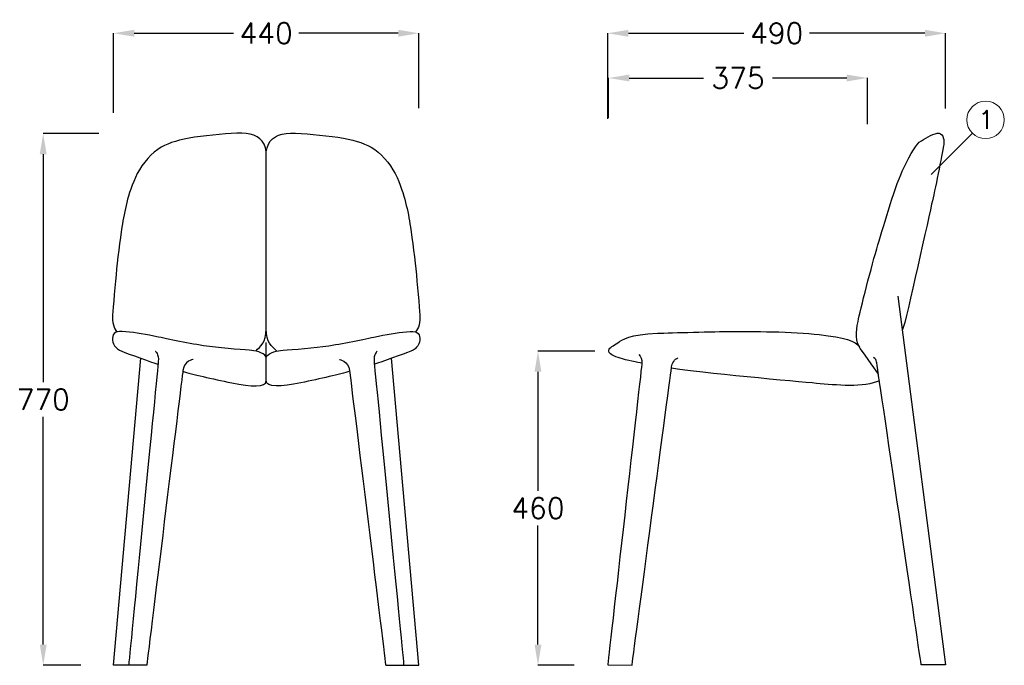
# Model space of a CAD drawing. Extents: x 4518 to 12219, y 4775 to 6322.
# Tile 2 of 15: x 9014 to 10441, y 4775 to 5711. Entities that reach past the tile are written whole.
import ezdxf

# ---------------------------------------------------------------- set-up
doc = ezdxf.new("R2010")
doc.units = 0
doc.header["$LTSCALE"] = 0.5
doc.layers.get('0').update_dxf_attribs({"linetype": 'CONTINUOUS'})
doc.layers.get('DEFPOINTS').update_dxf_attribs({"linetype": 'CONTINUOUS'})
doc.layers.add('_U+30EC_U+30A4_U+30E4_U+30FC 1', color=7, linetype='CONTINUOUS')
doc.layers.add('部品表', color=201, linetype='CONTINUOUS')
doc.styles.get("Standard").update_dxf_attribs({"font": 'txt.shx', "bigfont": 'bigfont.shx'})
doc.dimstyles.get("Standard").update_dxf_attribs({"dimtxt": 30, "dimasz": 30, "dimexe": 0.18, "dimexo": 20, "dimgap": 10, "dimtad": 0, "dimtih": 1, "dimtoh": 1, "dimdec": 0, "dimzin": 0, "dimdsep": 46, "dimtxsty": 'Standard', "dimcen": 0.09, "dimadec": 0, "dimazin": 0, "dimtfac": 1, "dimtdec": 0, "dimtofl": 0, "dimtmove": 0, "dimatfit": 3, "dimfxl": 1, "dimtolj": 1, "dimtzin": 0, "dimarcsym": 0})

# ---------------------------------------------------------------- blocks, each defined once
blk = doc.blocks.new('*D24')
at = {"color": 0, "lineweight": -2, "transparency": 16777216}
for p, q in [((9129.2, 5545.7), (9048.3, 5545.7)), ((9048.5, 5515.7), (9048.5, 5185.5)), ((9048.5, 4805.4), (9048.5, 5135.5)), ((9103.2, 4775.4), (9048.3, 4775.4))]:
    blk.add_line(p, q, dxfattribs=at)
at = {"color": 0, "transparency": 16777216}
for points in [[(9043.5, 5515.7), (9053.5, 5515.7), (9048.5, 5545.7)], [(9043.5, 4805.4), (9053.5, 4805.4), (9048.5, 4775.4)]]:
    blk.add_solid(points, dxfattribs=at)
at = {"layer": 'DEFPOINTS', "color": 0, "transparency": 16777216}
for p in [(9048.5, 5545.7), (9149.2, 5545.7), (9123.2, 4775.4)]:
    blk.add_point(p, dxfattribs=at)
at = {"color": 0, "transparency": 16777216, "insert": (9048.5, 5160.5), "char_height": 30, "attachment_point": 5}
blk.add_mtext('\\A1;770', dxfattribs=at)
blk = doc.blocks.new('*D25')
at = {"color": 0, "lineweight": -2, "transparency": 16777216}
for p, q in [((9847.6, 5230.6), (9765, 5230.6)), ((9765.2, 5200.6), (9765.2, 5028)), ((9765.2, 4805.4), (9765.2, 4978)), ((9817.8, 4775.4), (9765, 4775.4))]:
    blk.add_line(p, q, dxfattribs=at)
at = {"color": 0, "transparency": 16777216}
for points in [[(9760.2, 5200.6), (9770.2, 5200.6), (9765.2, 5230.6)], [(9760.2, 4805.4), (9770.2, 4805.4), (9765.2, 4775.4)]]:
    blk.add_solid(points, dxfattribs=at)
at = {"layer": 'DEFPOINTS', "color": 0, "transparency": 16777216}
for p in [(9765.2, 5230.6), (9867.6, 5230.6), (9837.8, 4775.4)]:
    blk.add_point(p, dxfattribs=at)
at = {"color": 0, "lineweight": -2, "transparency": 16777216, "insert": (9765.2, 5003), "char_height": 30, "attachment_point": 5}
blk.add_mtext('\\A1;460', dxfattribs=at)
blk = doc.blocks.new('*D26')
at = {"color": 0, "lineweight": -2, "transparency": 16777216}
for p, q in [((9150.3, 5575.7), (9150.3, 5691.1)), ((9592.7, 5582.3), (9592.7, 5691.1)), ((9180.3, 5690.9), (9324, 5690.9)), ((9562.7, 5690.9), (9419, 5690.9))]:
    blk.add_line(p, q, dxfattribs=at)
at = {"color": 0, "transparency": 16777216}
for points in [[(9180.3, 5695.9), (9180.3, 5685.9), (9150.3, 5690.9)], [(9562.7, 5695.9), (9562.7, 5685.9), (9592.7, 5690.9)]]:
    blk.add_solid(points, dxfattribs=at)
at = {"layer": 'DEFPOINTS', "color": 0, "transparency": 16777216}
for p in [(9150.3, 5690.9), (9150.3, 5555.7), (9592.7, 5562.3)]:
    blk.add_point(p, dxfattribs=at)
at = {"color": 0, "transparency": 16777216, "insert": (9371.5, 5690.9), "char_height": 30, "attachment_point": 5}
blk.add_mtext('\\A1;440', dxfattribs=at)
blk = doc.blocks.new('*D27')
at = {"color": 0, "lineweight": -2, "transparency": 16777216}
for p, q in [((9866.3, 5567), (9866.3, 5691.1)), ((10355.7, 5582), (10355.7, 5691.1)), ((9896.3, 5690.9), (10063.5, 5690.9)), ((10325.7, 5690.9), (10158.5, 5690.9))]:
    blk.add_line(p, q, dxfattribs=at)
at = {"color": 0, "transparency": 16777216}
for points in [[(9896.3, 5695.9), (9896.3, 5685.9), (9866.3, 5690.9)], [(10325.7, 5695.9), (10325.7, 5685.9), (10355.7, 5690.9)]]:
    blk.add_solid(points, dxfattribs=at)
at = {"layer": 'DEFPOINTS', "color": 0, "transparency": 16777216}
for p in [(10355.7, 5690.9), (10355.7, 5562), (9866.3, 5547)]:
    blk.add_point(p, dxfattribs=at)
at = {"color": 0, "transparency": 16777216, "insert": (10111, 5690.9), "char_height": 30, "attachment_point": 5}
blk.add_mtext('\\A1;490', dxfattribs=at)
blk = doc.blocks.new('*D28')
at = {"color": 0, "lineweight": -2, "transparency": 16777216}
for p, q in [((9867.5, 5568.6), (9867.5, 5626.3)), ((9897.5, 5626.1), (10005, 5626.1)), ((10212.5, 5626.1), (10105, 5626.1)), ((10242.5, 5559.4), (10242.5, 5626.3))]:
    blk.add_line(p, q, dxfattribs=at)
at = {"color": 0, "transparency": 16777216}
for points in [[(9897.5, 5631.1), (9897.5, 5621.1), (9867.5, 5626.1)], [(10212.5, 5631.1), (10212.5, 5621.1), (10242.5, 5626.1)]]:
    blk.add_solid(points, dxfattribs=at)
at = {"layer": 'DEFPOINTS', "color": 0, "transparency": 16777216}
for p in [(10242.5, 5626.1), (9867.5, 5548.6), (10242.5, 5539.4)]:
    blk.add_point(p, dxfattribs=at)
at = {"color": 0, "transparency": 16777216, "insert": (10055, 5626.1), "char_height": 30, "attachment_point": 5}
blk.add_mtext('\\A1;375', dxfattribs=at)

msp = doc.modelspace()

# ---------------------------------------------------------------- linework, layer by layer
at = {"color": 0, "lineweight": -2}
msp.add_line((9371.601, 5221.034), (9371.601, 5243.117), dxfattribs=at)
at = {"layer": '_U+30EC_U+30A4_U+30E4_U+30FC 1', "color": 0, "lineweight": -2}
for points in [[(9276.156, 5541.511), (9252.209, 5538.89), (9236.972, 5534.019), (9224.204, 5528.371)], [(9342.659, 5545.679), (9326.619, 5547.278), (9300.085, 5544.14), (9276.156, 5541.511)], [(9371.518, 5519.365), (9369.337, 5535.837), (9358.691, 5544.124), (9342.659, 5545.679)], [(9371.518, 5519.365), (9373.7, 5535.837), (9384.337, 5544.124), (9400.377, 5545.679)], [(9400.377, 5545.679), (9416.409, 5547.278), (9442.934, 5544.14), (9466.88, 5541.511)], [(9466.88, 5541.511), (9490.827, 5538.89), (9506.047, 5534.019), (9518.823, 5528.371)], [(10295.052, 5495.827), (10306.205, 5518.057), (10312.64, 5530.36), (10320.537, 5535.272)], [(10320.537, 5535.272), (10328.435, 5540.202), (10339.554, 5547.034), (10346.226, 5546.011)], [(9224.204, 5528.371), (9211.419, 5522.697), (9196.741, 5508.136), (9187.947, 5493.238)], [(9518.823, 5528.371), (9531.608, 5522.697), (9546.278, 5508.136), (9555.081, 5493.238)], [(9371.518, 5262.856), (9371.518, 5262.856), (9371.518, 5519.365), (9371.518, 5519.365)], [(9187.947, 5493.238), (9179.153, 5478.322), (9174.105, 5462.332), (9170.824, 5450.427)], [(9555.081, 5493.238), (9563.891, 5478.322), (9568.922, 5462.332), (9572.195, 5450.427)], [(10257.577, 5384.483), (10266.371, 5413.858), (10283.899, 5473.605), (10295.052, 5495.827)], [(9170.824, 5450.427), (9167.543, 5438.53), (9165.108, 5426.328), (9163.349, 5415.099)], [(9572.195, 5450.427), (9575.476, 5438.53), (9577.919, 5426.328), (9579.695, 5415.099)], [(10336.629, 5448.264), (10332.122, 5428.892), (10299.111, 5276.108), (10292.998, 5260.346)], [(9163.349, 5415.099), (9161.557, 5403.862), (9156.788, 5370.53), (9154.826, 5349.577)], [(9579.695, 5415.099), (9581.471, 5403.862), (9586.24, 5370.53), (9588.21, 5349.577)], [(10228.803, 5273.588), (10231.923, 5289.189), (10248.792, 5355.109), (10257.577, 5384.483)], [(9154.826, 5349.577), (9152.873, 5328.632), (9149.609, 5293.55), (9149.009, 5282.905)], [(9588.21, 5349.577), (9590.171, 5328.632), (9593.41, 5293.55), (9594.019, 5282.905)], [(10286.681, 5310.091), (10286.681, 5310.091), (10355.679, 4776.01), (10355.679, 4776.01)], [(9149.009, 5282.905), (9148.417, 5272.259), (9150.539, 5263.237), (9155.274, 5258.121)], [(9594.019, 5282.905), (9594.602, 5272.259), (9592.497, 5263.237), (9587.762, 5258.121)], [(10232.033, 5234.472), (10225.04, 5244.095), (10225.666, 5257.996), (10228.803, 5273.588)], [(9148.907, 5249.175), (9148.603, 5241.506), (9152.399, 5234.234), (9162.166, 5230.446)], [(9168.076, 5258.603), (9153.38, 5259.956), (9149.212, 5256.844), (9148.907, 5249.175)], [(9215.546, 5250.832), (9197.417, 5254.485), (9182.755, 5257.225), (9168.076, 5258.603)], [(9289.33, 5237.194), (9267.768, 5239.789), (9233.683, 5247.196), (9215.546, 5250.832)], [(9356.29, 5230.404), (9363.409, 5238.191), (9371.518, 5242.191), (9371.518, 5262.856)], [(9386.755, 5230.404), (9379.627, 5238.191), (9371.518, 5242.191), (9371.518, 5262.856)], [(9453.689, 5237.194), (9475.268, 5239.789), (9509.344, 5247.196), (9527.473, 5250.832)], [(9527.473, 5250.832), (9545.61, 5254.485), (9560.273, 5257.225), (9574.951, 5258.603)], [(9880.88, 5242.598), (9887.247, 5246.589), (9898.197, 5255.197), (9938.15, 5256.313)], [(9938.15, 5256.313), (9959.069, 5257.074), (10020.338, 5258.876), (10045.95, 5258.951)], [(10045.95, 5258.951), (10071.571, 5259.036), (10135.63, 5259.07), (10172.708, 5254.419)], [(10172.708, 5254.419), (10209.803, 5249.786), (10225.353, 5245.752), (10231.026, 5235.986)], [(9350.726, 5231.325), (9343.183, 5231.959), (9310.908, 5234.598), (9289.33, 5237.194)], [(9392.302, 5231.325), (9399.844, 5231.959), (9432.119, 5234.598), (9453.689, 5237.194)], [(9867.714, 5232.392), (9868.509, 5235.107), (9874.504, 5238.607), (9880.88, 5242.598)], [(9162.166, 5230.446), (9171.932, 5226.666), (9205.154, 5214.051), (9214.666, 5211.734)], [(9210.743, 5230.446), (9210.743, 5230.446), (9216.299, 5226.447), (9215.233, 5215.446)], [(9371.518, 5220.502), (9371.518, 5226.548), (9358.268, 5230.683), (9350.726, 5231.325)], [(9371.518, 5220.502), (9371.518, 5226.548), (9384.751, 5230.683), (9392.302, 5231.325)], [(9371.518, 5187.305), (9371.518, 5187.305), (9371.518, 5220.502), (9371.518, 5220.502)], [(9532.284, 5230.446), (9532.284, 5230.446), (9526.721, 5226.447), (9527.794, 5215.446)], [(9580.862, 5230.446), (9571.087, 5226.666), (9537.865, 5214.051), (9528.369, 5211.734)], [(9884.321, 5220.056), (9876.221, 5222.347), (9866.032, 5226.701), (9867.714, 5232.392)], [(9911.21, 5225.603), (9914.178, 5222.888), (9916.334, 5217.958), (9915.768, 5212.978)], [(9958.756, 5207.753), (9959.449, 5212.978), (9963.28, 5218.737), (9967.888, 5220.867)], [(10258.338, 5197.327), (10258.338, 5197.327), (10239.042, 5224.841), (10232.033, 5234.472)], [(10255.818, 5214.881), (10255.48, 5217.299), (10253.848, 5219.794), (10251.235, 5221.189)], [(9150.294, 4775.374), (9150.294, 4775.374), (9189.9, 5220.037), (9189.9, 5220.037)], [(9215.233, 5215.446), (9214.159, 5204.462), (9172.278, 4775.374), (9172.278, 4775.374)], [(9265.561, 5218.464), (9265.561, 5218.464), (9252.581, 5216.647), (9250.823, 5202.187)], [(9527.794, 5215.446), (9528.877, 5204.462), (9570.757, 4775.374), (9570.757, 4775.374)], [(9592.742, 4775.374), (9592.742, 4775.374), (9553.136, 5220.037), (9553.136, 5220.037)], [(9915.768, 5212.978), (9915.201, 5207.99), (9866.311, 4776.01), (9866.311, 4776.01)], [(9915.768, 5212.978), (9911.142, 5213.621), (9892.413, 5217.798), (9884.321, 5220.056)], [(9901.435, 4775.375), (9901.435, 4775.375), (9958.054, 5202.561), (9958.756, 5207.753)], [(10320.394, 4776.01), (10320.394, 4776.01), (10256.148, 5212.463), (10255.818, 5214.881)], [(9250.823, 5202.187), (9249.03, 5187.728), (9198.406, 4775.374), (9198.406, 4775.374)], [(9250.696, 5201.248), (9263.607, 5197.038), (9293.016, 5190.628), (9321.512, 5184.489)], [(9492.332, 5201.248), (9479.42, 5197.038), (9450.003, 5190.628), (9421.524, 5184.489)], [(10168.911, 5183.73), (10141.71, 5186.225), (9997.905, 5199.086), (9958.612, 5205.715)], [(9321.512, 5184.489), (9350.007, 5178.359), (9371.518, 5177.784), (9371.518, 5187.305)], [(9421.524, 5184.489), (9393.021, 5178.359), (9371.518, 5177.784), (9371.518, 5187.305)], [(10259.919, 5187.561), (10238.163, 5177.236), (10196.113, 5181.227), (10168.911, 5183.73)], [(9198.406, 4775.374), (9198.406, 4775.374), (9150.294, 4775.374), (9150.294, 4775.374)], [(9544.638, 4775.374), (9544.638, 4775.374), (9592.742, 4775.374), (9592.742, 4775.374)], [(9866.311, 4776.01), (9866.311, 4776.01), (9901.435, 4775.375), (9901.435, 4775.375)], [(10355.679, 4776.01), (10355.679, 4776.01), (10320.394, 4776.01), (10320.394, 4776.01)]]:
    msp.add_open_spline(points, degree=3, dxfattribs=at)
for points, knots in [([(10346.226, 5546.011), (10352.88, 5544.996), (10353.658, 5534.79), (10352.982, 5529.598), (10352.305, 5524.407), (10341.118, 5467.636), (10336.629, 5448.264)], [6, 6, 6, 6, 7, 7, 7, 8, 8, 8, 8]), ([(9574.951, 5258.603), (9589.656, 5259.956), (9593.816, 5256.844), (9594.12, 5249.175), (9594.425, 5241.506), (9590.637, 5234.234), (9580.862, 5230.446)], [7, 7, 7, 7, 8, 8, 8, 9, 9, 9, 9]), ([(9477.475, 5218.464), (9477.475, 5218.464), (9490.438, 5216.647), (9492.213, 5202.187), (9493.989, 5187.728), (9544.638, 4775.374), (9544.638, 4775.374)], [0, 0, 0, 0, 1, 1, 1, 2, 2, 2, 2])]:
    msp.add_open_spline(points, degree=3, knots=knots, dxfattribs=at)
at = {"layer": '部品表', "lineweight": 9}
msp.add_line((10334.669, 5486.525), (10394.42, 5546.276), dxfattribs=at)
msp.add_circle((10413.601, 5565.458), 27.126, dxfattribs=at)

# ---------------------------------------------------------------- texts
at = {"layer": '部品表', "lineweight": 9, "insert": (10414.306, 5565.819), "char_height": 26.6205, "attachment_point": 5}
msp.add_mtext('\\A1;1', dxfattribs=at)

# ---------------------------------------------------------------- dimensions: what is measured, and where the dimension line sits
at = {"color": 0}
for base, p1, p2, text, picture, middle in [((9150.294, 5690.876), (9592.742, 5562.254), (9150.294, 5555.742), '440', '*D26', (9371.518, 5690.876)), ((10355.679, 5690.876), (9866.311, 5547.049), (10355.679, 5561.966), '490', '*D27', (10110.995, 5690.876))]:
    dim = msp.add_linear_dim(base=base, p1=p1, p2=p2, text=text, dimstyle='Standard', dxfattribs=at)
    dim.commit()
    dim.dimension.update_dxf_attribs({"geometry": picture, "text_midpoint": middle})
dim = msp.add_linear_dim(base=(10242.453, 5626.111), p1=(9867.54, 5548.565), p2=(10242.453, 5539.442), dimstyle='Standard', dxfattribs=at)
dim.commit()
dim.dimension.update_dxf_attribs({"geometry": '*D28', "text_midpoint": (10054.997, 5626.111)})
dim = msp.add_linear_dim(base=(9048.491, 5545.679), p1=(9123.239, 4775.374), p2=(9149.172, 5545.679), angle=90, dimstyle='Standard', dxfattribs=at)
dim.commit()
dim.dimension.update_dxf_attribs({"geometry": '*D24', "text_midpoint": (9048.491, 5160.526)})
at = {"color": 0, "lineweight": -2}
dim = msp.add_linear_dim(base=(9765.152, 5230.569), p1=(9837.808, 4775.375), p2=(9867.571, 5230.569), angle=90, text='460', dimstyle='Standard', dxfattribs=at)
dim.commit()
dim.dimension.update_dxf_attribs({"geometry": '*D25', "text_midpoint": (9765.152, 5002.972), "dimtype": 160})

doc.saveas('drawing.dxf')
